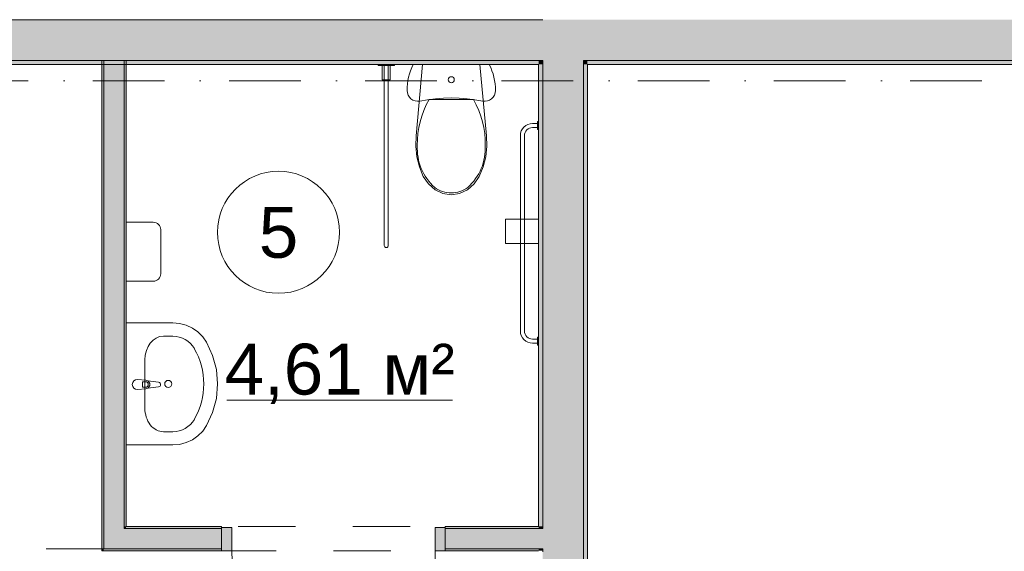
# Model space of a CAD drawing. Header units: millimetres. Extents: x -14761 to 157739, y -22400 to 107990.
# Tile 29 of 81: x 65251 to 70096, y 33687 to 36300. Entities that reach past the tile are written whole.
import ezdxf

# ---------------------------------------------------------------- set-up
doc = ezdxf.new("R2010")
doc.units = ezdxf.units.MM
doc.header["$MEASUREMENT"] = 0
doc.linetypes.add('Штриховая', pattern=[564.444447, 282.222223, -282.222223])
doc.linetypes.add('Штрихпунктирная', pattern=[670.277762, 352.777767, -176.388884, 0, -141.111112])
for name, color, linetype in [('Интерьер - Сантехника', 7, 'Continuous'), ('Конструктив - Стены Блок 100 нов', 7, 'Continuous'), ('Конструктив - Стены Блок 200 нов', 7, 'Continuous'), ('Элемент Модели - Зона', 7, 'Continuous'), ('Элемент Модели - Оси', 7, 'Continuous')]:
    doc.layers.add(name, color=color, linetype=linetype)
doc.styles.add('СГЕНЕРИР_СТИЛЬ_1', font='txt')

msp = doc.modelspace()

# ---------------------------------------------------------------- hatches: boundary and pattern name
at = {"layer": 'Конструктив - Стены Блок 100 нов', "linetype": 'Continuous', "lineweight": 0, "true_color": 0x000000}
for points in [[(65654.7, 36100), (65654.7, 33699.5), (65664.7, 33699.5), (65664.7, 36100)], [(65664.7, 36100), (65664.7, 33799.5), (65764.7, 33799.5), (65764.7, 36100)], [(65774.7, 33809.5), (65774.7, 36100), (65764.7, 36100), (65764.7, 33809.5)], [(65764.7, 33799.5), (65664.7, 33699.5), (65764.7, 33699.5)], [(65764.7, 33799.5), (65664.7, 33799.5), (65664.7, 33699.5)], [(65774.7, 33809.5), (65764.7, 33799.5), (65774.7, 33799.5)], [(65774.7, 33809.5), (65764.7, 33809.5), (65764.7, 33799.5)], [(65764.7, 33699.5), (66244.7, 33699.5), (66244.7, 33799.5), (65764.7, 33799.5)], [(65774.7, 33809.5), (65774.7, 33799.5), (66244.7, 33799.5), (66244.7, 33809.5)], [(66244.7, 33804.5), (66244.7, 33689.5), (66294.7, 33689.5), (66294.7, 33804.5)], [(67344.7, 33689.5), (67344.7, 33804.5), (67294.7, 33804.5), (67294.7, 33689.5)], [(67344.7, 33809.5), (67344.7, 33799.5), (67804.7, 33799.5), (67804.7, 33809.5)], [(67344.7, 33699.5), (67804.7, 33699.5), (67804.7, 33799.5), (67344.7, 33799.5)], [(67824.7, 33699.5), (67824.7, 33799.5), (67804.7, 33799.5), (67804.7, 33699.5)], [(65654.7, 33689.5), (65664.7, 33689.5), (65664.7, 33699.5)], [(65664.7, 33699.5), (65654.7, 33699.5), (65654.7, 33689.5)], [(66244.7, 33699.5), (65664.7, 33699.5), (65664.7, 33689.5), (66244.7, 33689.5)], [(67804.7, 33699.5), (67344.7, 33699.5), (67344.7, 33689.5), (67804.7, 33689.5)]]:
    msp.add_hatch(color=18, dxfattribs=at).paths.add_polyline_path(points)
at = {"layer": 'Конструктив - Стены Блок 200 нов', "linetype": 'Continuous', "lineweight": 0, "true_color": 0x000000}
for points in [[(63300, 36300), (63300, 36100), (67824.7, 36100), (67824.7, 36300)], [(67824.7, 36100), (68024.7, 36100), (68024.7, 36300), (67824.7, 36300)], [(68024.7, 36100), (69999.7, 36100), (69999.7, 36300), (68024.7, 36300)], [(69999.7, 36100), (70199.7, 36100), (70199.7, 36300), (69999.7, 36300)], [(63300, 36080), (67804.7, 36080), (67804.7, 36100), (63300, 36100)], [(67804.7, 36080), (67824.7, 36080), (67824.7, 36100), (67804.7, 36100)], [(67824.7, 36080), (68024.7, 36080), (68024.7, 36100), (67824.7, 36100)], [(68024.7, 36080), (68044.7, 36080), (68044.7, 36100), (68024.7, 36100)], [(68044.7, 36080), (71700.1, 36080), (71700.1, 36100), (68044.7, 36100)], [(67824.7, 33809.5), (67824.7, 36080), (67804.7, 36080), (67804.7, 33809.5)], [(68024.7, 33799.5), (68024.7, 36080), (67824.7, 36080), (67824.7, 33799.5)], [(68044.7, 31018.3), (68044.7, 36080), (68024.7, 36080), (68024.7, 31038.3)], [(67824.7, 33799.5), (67824.7, 33809.5), (67804.7, 33809.5), (67804.7, 33799.5)], [(68024.7, 33699.5), (68024.7, 33799.5), (67824.7, 33799.5), (67824.7, 33699.5)], [(67824.7, 33689.5), (67824.7, 33699.5), (67804.7, 33699.5), (67804.7, 33689.5)], [(68024.7, 31010), (68024.7, 33699.5), (67824.7, 33699.5), (67824.7, 31210.1)]]:
    msp.add_hatch(color=18, dxfattribs=at).paths.add_polyline_path(points)

# ---------------------------------------------------------------- linework, layer by layer
at = {"layer": 'Интерьер - Сантехника', "color": 7, "linetype": 'Continuous', "lineweight": 15}
for p, q in [((67374.7, 35907), (67265.8, 35907)), ((67483.7, 35907), (67374.7, 35907)), ((67799.7, 35790), (67799.7, 35770)), ((65958, 34744.4), (66003.8, 34744.4)), ((67799.7, 34730), (67799.7, 34710)), ((65867.1, 34390.8), (65867.1, 34628.5)), ((65855, 34520.3), (65869.8, 34520.3)), ((65855, 34493.1), (65855, 34520.3)), ((65869.8, 34493.1), (65855, 34493.1)), ((65958, 34274.9), (66003.8, 34274.9))]:
    msp.add_line(p, q, dxfattribs=at)
at = {"layer": 'Интерьер - Сантехника', "color": 7, "linetype": 'Continuous', "lineweight": 15, "flags": 128}
for points in [[(67014.7, 36075), (67094.7, 36075), (67094.7, 36080), (67014.7, 36080)], [(67034.7, 36075), (67034.7, 36005), (67074.7, 36005), (67074.7, 36075)], [(67188, 36080), (67180.9, 36064.9), (67174.7, 36049.5), (67169.4, 36033.7), (67165, 36017.6), (67161.6, 36001.3), (67159.2, 35984.8), (67157.7, 35968.2), (67157.2, 35951.5), (67158.5, 35940), (67162.3, 35929), (67168.4, 35919.1), (67176.5, 35910.9), (67186.3, 35904.5), (67197.2, 35900.5), (67208.7, 35899), (67220.2, 35900), (67258.5, 35906.8), (67297.1, 35911.7), (67335.9, 35914.6), (67374.7, 35915.6), (67413.6, 35914.6), (67452.4, 35911.7), (67491, 35906.8), (67529.2, 35900), (67540.8, 35899), (67552.3, 35900.5), (67563.2, 35904.5), (67572.9, 35910.9), (67581.1, 35919.1), (67587.2, 35929), (67591, 35940), (67592.2, 35951.5), (67591.7, 35968.2), (67590.3, 35984.8), (67587.8, 36001.3), (67584.4, 36017.6), (67580.1, 36033.7), (67574.8, 36049.5), (67568.6, 36064.9), (67561.5, 36080)], [(67205.3, 35626.6), (67217.7, 35576.8), (67236.7, 35529.9), (67262.3, 35492.7), (67295.4, 35464.2), (67333.7, 35446.2), (67374.7, 35440), (67415.8, 35446.2), (67454.1, 35464.2), (67487.1, 35492.7), (67512.7, 35529.9), (67531.8, 35576.8), (67544.2, 35626.6), (67549.6, 35677.9), (67548.1, 35729.6), (67515.7, 36080), (67233.8, 36080), (67201.4, 35729.6), (67199.8, 35677.9)], [(67641.7, 35200), (67804.7, 35200), (67804.7, 35320), (67641.7, 35320)], [(65774.7, 34809.7), (66003.8, 34809.7), (66037.5, 34806.8), (66070.2, 34798.2), (66100.7, 34784.2), (66128.1, 34765.2), (66151.6, 34741.8), (66170.3, 34714.8), (66200.3, 34649.6), (66218.6, 34580.6), (66224.7, 34509.7), (66218.6, 34438.7), (66200.3, 34369.7), (66170.3, 34304.5), (66151.6, 34277.5), (66128.1, 34254.2), (66100.7, 34235.2), (66070.2, 34221.2), (66037.5, 34212.6), (66003.8, 34209.7), (65774.7, 34209.7)]]:
    msp.add_lwpolyline(points, close=True, dxfattribs=at)
for points in [[(67044.7, 36075), (67064.7, 36075), (67064.7, 35190, -1), (67044.7, 35190)], [(67804.7, 35800), (67804.7, 35760), (67799.7, 35760), (67799.7, 35770), (67774.7, 35770, 0.414214), (67734.7, 35730), (67734.7, 34770, 0.414214), (67774.7, 34730), (67799.7, 34730), (67799.7, 34740), (67804.7, 34740), (67804.7, 34700), (67799.7, 34700), (67799.7, 34710), (67774.7, 34710, -0.414214), (67714.7, 34770), (67714.7, 35730, -0.414214), (67774.7, 35790), (67799.7, 35790), (67799.7, 35800)], [(65774.7, 35014.7), (65908.5, 35014.7, 0.414214), (65944.7, 35051), (65944.7, 35268.5, 0.414214), (65908.5, 35304.7), (65774.7, 35304.7)], [(65830.1, 34481.7), (65872, 34485.7, 0.12102), (65881.5, 34488.9), (65934.5, 34495.6, 0.882566), (65934.5, 34517.8), (65881.5, 34524.4, 0.12102), (65872, 34527.7), (65830.1, 34531.7, 1)]]:
    msp.add_lwpolyline(points, format="xyb", close=True, dxfattribs=at)
at = {"layer": 'Интерьер - Сантехника', "color": 7, "linetype": 'Continuous', "lineweight": 15}
msp.add_circle((65981.9, 34509.7), 17.5, dxfattribs=at)
for centre, radius, start, end in [((65869.8, 34506.7), 13.6, 270, 90), ((65870.1, 34506.7), 21.1, 302.771, 57.229)]:
    msp.add_arc(centre, radius, start, end, dxfattribs=at)
msp.add_ellipse((67374.7, 36005), major_axis=(15, 0), ratio=0.999724, dxfattribs=at)
for centre, major_axis, ratio, start_param, end_param in [((67632.8, 35692.1), (0, 425.5), 0.999377, 1.041392, 1.594412), ((67116.6, 35692.1), (0, 425.5), 0.999377, 4.688771, 5.241791), ((67464.2, 35667.7), (0, 257.1), 0.999377, 1.515065, 2.415654), ((67285.3, 35667.7), (0, 257.1), 0.999377, 3.867528, 4.768116), ((67375.5, 35587.2), (0, 138.6), 0.999377, 2.509088, 3.135732), ((67373.9, 35587.2), (0, 138.6), 0.999377, 3.147454, 3.774097), ((65958, 34628.4), (0, 116.1), 0.783646, 0, 1.570796), ((66003.8, 34628.5), (121.2, 0), 0.956522, 0.496975, 1.570796), ((65774.7, 34509.7), (381.8, 0), 0.956522, 5.78621, 6.78016), ((65958, 34391), (0, 116.1), 0.783646, 1.570796, 3.141593), ((66003.8, 34390.8), (121.2, 0), 0.956522, 4.712389, 5.78621)]:
    msp.add_ellipse(centre, major_axis=major_axis, ratio=ratio, start_param=start_param, end_param=end_param, dxfattribs=at)
at = {"layer": 'Конструктив - Стены Блок 100 нов', "color": 251, "linetype": 'Continuous', "lineweight": 20, "true_color": 0x575757}
for p, q in [((65664.7, 36100), (65664.7, 33799.5)), ((65764.7, 33799.5), (65764.7, 36100)), ((65664.7, 33799.5), (65664.7, 33699.5)), ((65764.7, 33799.5), (65774.7, 33799.5)), ((65764.7, 33799.5), (65774.7, 33799.5)), ((66244.7, 33799.5), (65774.7, 33799.5)), ((66244.7, 33804.5), (66244.7, 33809.5)), ((66244.7, 33804.5), (66244.7, 33809.5)), ((66244.7, 33799.5), (66244.7, 33804.5)), ((66244.7, 33799.5), (66244.7, 33804.5)), ((66244.7, 33799.5), (66244.7, 33804.5)), ((66244.7, 33699.5), (66244.7, 33799.5)), ((66244.7, 33699.5), (66244.7, 33799.5)), ((66244.7, 33699.5), (66244.7, 33799.5)), ((67344.7, 33804.5), (67344.7, 33809.5)), ((67344.7, 33804.5), (67344.7, 33809.5)), ((67344.7, 33799.5), (67344.7, 33804.5)), ((67344.7, 33799.5), (67344.7, 33804.5)), ((67344.7, 33799.5), (67344.7, 33804.5)), ((67804.7, 33799.5), (67344.7, 33799.5)), ((67344.7, 33699.5), (67344.7, 33799.5)), ((67344.7, 33699.5), (67344.7, 33799.5)), ((67344.7, 33699.5), (67344.7, 33799.5)), ((65664.7, 33699.5), (65764.7, 33699.5)), ((65664.7, 33699.5), (65764.7, 33699.5)), ((65764.7, 33699.5), (66244.7, 33699.5)), ((66244.7, 33689.5), (66244.7, 33699.5)), ((66244.7, 33689.5), (66244.7, 33699.5)), ((66244.7, 33689.5), (66244.7, 33699.5)), ((67344.7, 33699.5), (67804.7, 33699.5)), ((67344.7, 33689.5), (67344.7, 33699.5)), ((67344.7, 33689.5), (67344.7, 33699.5)), ((67344.7, 33689.5), (67344.7, 33699.5))]:
    msp.add_line(p, q, dxfattribs=at)
at = {"layer": 'Конструктив - Стены Блок 100 нов', "color": 251, "linetype": 'Continuous', "lineweight": 5, "true_color": 0x575757}
for p, q in [((66244.7, 33804.5), (66294.7, 33804.5)), ((66244.7, 33689.5), (66244.7, 33804.5)), ((66294.7, 33804.5), (66294.7, 33689.5)), ((67294.7, 33689.5), (67294.7, 33804.5)), ((67294.7, 33804.5), (67344.7, 33804.5)), ((67344.7, 33804.5), (67344.7, 33689.5)), ((66294.7, 33689.5), (66244.7, 33689.5)), ((67344.7, 33689.5), (67294.7, 33689.5)), ((67294.7, 33689.5), (67294.7, 32689.5))]:
    msp.add_line(p, q, dxfattribs=at)
at = {"layer": 'Конструктив - Стены Блок 100 нов', "color": 251, "linetype": 'Continuous', "lineweight": 20, "true_color": 0x575757, "flags": 128}
for points in [[(65654.7, 36100), (65654.7, 33689.5)], [(65664.7, 36100), (65654.7, 36100)], [(65764.7, 36100), (65664.7, 36100)], [(65774.7, 36100), (65764.7, 36100)], [(65774.7, 33809.5), (65774.7, 36100)], [(66244.7, 33809.5), (65774.7, 33809.5)], [(67804.7, 33809.5), (67344.7, 33809.5)], [(65654.7, 33689.5), (65664.7, 33689.5)], [(65664.7, 33689.5), (66244.7, 33689.5)], [(67344.7, 33689.5), (67804.7, 33689.5)]]:
    msp.add_lwpolyline(points, dxfattribs=at)
at = {"layer": 'Конструктив - Стены Блок 100 нов', "color": 251, "linetype": 'Continuous', "lineweight": 5, "true_color": 0x575757}
msp.add_arc((67294.7, 33689.5), 1000, 180, 270, dxfattribs=at)
at = {"layer": 'Конструктив - Стены Блок 200 нов', "color": 251, "linetype": 'Continuous', "lineweight": 20, "true_color": 0x575757}
for p, q in [((67824.7, 36300), (63300, 36300)), ((63300, 36100), (67824.7, 36100)), ((67824.7, 36100), (67824.7, 36080)), ((67824.7, 36100), (67824.7, 36080)), ((68024.7, 36080), (68024.7, 36100)), ((68024.7, 36080), (68024.7, 36100)), ((68024.7, 36100), (69999.7, 36100)), ((69999.7, 36100), (70199.7, 36100)), ((67824.7, 36080), (67824.7, 33799.5)), ((68024.7, 33799.5), (68024.7, 36080)), ((67824.7, 33799.5), (67804.7, 33799.5)), ((67824.7, 33799.5), (67804.7, 33799.5)), ((68024.7, 33699.5), (68024.7, 33799.5)), ((67804.7, 33699.5), (67824.7, 33699.5)), ((67804.7, 33699.5), (67824.7, 33699.5)), ((67824.7, 33699.5), (67824.7, 33689.5)), ((67824.7, 33684.5), (67824.7, 33689.5)), ((68024.7, 31010), (68024.7, 33699.5))]:
    msp.add_line(p, q, dxfattribs=at)
at = {"layer": 'Конструктив - Стены Блок 200 нов', "color": 251, "linetype": 'Continuous', "lineweight": 20, "true_color": 0x575757, "flags": 128}
for points in [[(63300, 36080), (67804.7, 36080)], [(67804.7, 36080), (67804.7, 33809.5)], [(68044.7, 31018.3), (68044.7, 36080)], [(68044.7, 36080), (71700.1, 36080)]]:
    msp.add_lwpolyline(points, dxfattribs=at)
at = {"layer": 'Элемент Модели - Зона', "color": 7, "linetype": 'Continuous', "lineweight": 15}
msp.add_line((66270.3, 34429.9), (67381.2, 34429.9), dxfattribs=at)
at = {"layer": 'Элемент Модели - Зона', "color": 7, "linetype": 'Штриховая', "lineweight": 15, "flags": 128}
for points in [[(65664.7, 33699.5), (65664.7, 36100), (63300, 36100), (63300, 35700), (62700, 35700), (62700, 36100), (61868.1, 36100), (61868.1, 34538), (62713.6, 33699.5)], [(36150, 27537.5), (36110, 27537.5), (36110, 18300), (45300, 18300), (67804.7, 18300), (67804.7, 23083), (71685.9, 26964.1), (71700.1, 26950), (71720, 26950), (71720, 26970), (71680.1, 26970), (71680.1, 27033.7), (67804.7, 30909), (67804.7, 33689.5), (65654.7, 33689.5), (65654.7, 36080), (63300, 36080), (63300, 35700), (62700, 35700), (62700, 36080), (54300, 36080), (54300, 35700), (54244.8, 35700), (54244.8, 34598), (50682, 31035.3), (45300, 31035.3), (45300, 27650), (45300, 27537.5), (45300, 27050), (44700, 27050), (44700, 27537.5), (36750, 27537.5), (36750, 27050), (36150, 27050)], [(65774.7, 36080), (65774.7, 33809.5), (67804.7, 33809.5), (67804.7, 36080)], [(71700.1, 36080), (68044.7, 36080), (68044.7, 31008.5), (71700.1, 27353.1), (71700.1, 27650), (72300.1, 27650), (72300.1, 27050), (72320.1, 27050), (72320.1, 26970), (90050, 26970), (90050, 26950), (90650, 26950), (90650, 26970), (94380, 26970), (94380, 32050), (99080, 32050), (99080, 35700), (98700, 35700), (98700, 36080), (90650, 36080), (90650, 35700), (90050, 35700), (90050, 36080), (89950, 36080), (89950, 35700), (89350, 35700), (89350, 36080), (81300.1, 36080), (81300.1, 35700), (80700.1, 35700), (80700.1, 36080), (72300.1, 36080), (72300.1, 35700), (71700.1, 35700)]]:
    msp.add_lwpolyline(points, close=True, dxfattribs=at)
at = {"layer": 'Элемент Модели - Зона', "color": 7, "linetype": 'Continuous', "lineweight": 15, "flags": 128}
msp.add_lwpolyline([(66824.5, 35255.1, 1), (66224.5, 35255.1, 1)], format="xyb", close=True, dxfattribs=at)
at = {"layer": 'Элемент Модели - Оси', "color": 7, "linetype": 'Штрихпунктирная', "lineweight": 15}
msp.add_line((-12153.2, 36000), (155042.6, 36000), dxfattribs=at)

# ---------------------------------------------------------------- texts
at = {"layer": 'Элемент Модели - Зона', "color": 7, "lineweight": 15, "char_height": 250, "attachment_point": 5, "style": 'СГЕНЕРИР_СТИЛЬ_1'}
for s, insert in [('\\A1;{\\pqc;\\fArial|b0|i0|c204|p38;5}', (66524.5, 35253.1)), ('\\A1;{\\pqc;\\fArial|b0|i0|c204|p38;4,61 м²}', (66825.7, 34559.2))]:
    msp.add_mtext(s, dxfattribs=dict(at, insert=insert))

doc.saveas('drawing.dxf')
